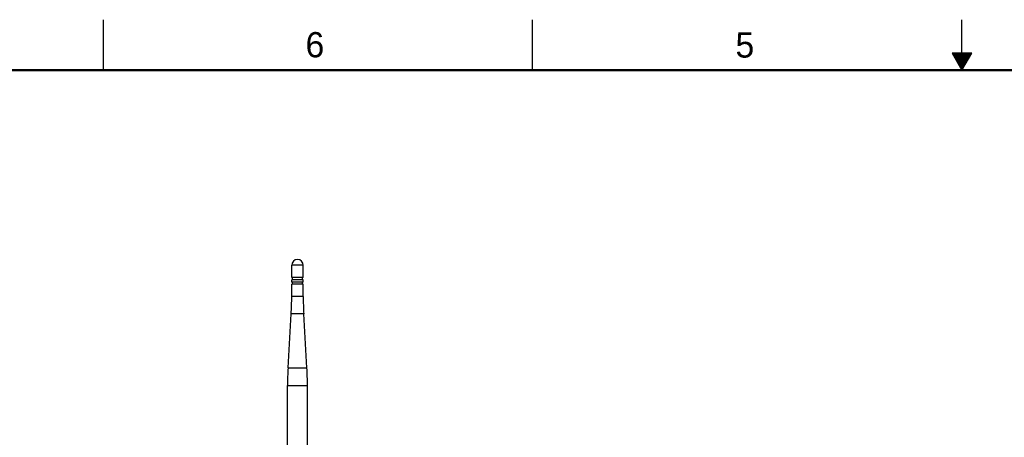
# Model space of a CAD drawing. Header units: inches. Extents: x 0 to 34, y 0 to 22.
# Tile 39 of 124: x 7.7 to 17.4, y 17.9 to 22. Entities that reach past the tile are written whole.
import ezdxf

# ---------------------------------------------------------------- set-up
doc = ezdxf.new("R2010")
doc.units = ezdxf.units.IN
doc.header["$LTSCALE"] = 1.87
doc.header["$MEASUREMENT"] = 0
doc.layers.get('0').update_dxf_attribs({"linetype": 'CONTINUOUS'})
doc.layers.add('02___PRT_ALL_AXES', color=7, linetype='CONTINUOUS')
doc.styles.add('TEXTSTYLE_2', font='txt')

msp = doc.modelspace()

# ---------------------------------------------------------------- linework, layer by layer
at = {"color": 2, "linetype": 'CONTINUOUS'}
for p, q in [((8.5, 21.5), (8.5, 22)), ((12.75, 21.5), (12.75, 22)), ((17, 21.5), (17, 22)), ((16.902, 21.6697), (17, 21.5)), ((17.098, 21.6697), (16.902, 21.6697)), ((16.9076, 21.66), (17.0924, 21.66)), ((16.9134, 21.65), (17.0866, 21.65)), ((16.9192, 21.64), (17.0808, 21.64)), ((17, 21.5), (17.098, 21.6697)), ((16.925, 21.63), (17.0751, 21.63)), ((16.9307, 21.62), (17.0693, 21.62)), ((16.9365, 21.61), (17.0635, 21.61)), ((16.9423, 21.6), (17.0578, 21.6)), ((16.9481, 21.59), (17.052, 21.59)), ((16.9538, 21.58), (17.0462, 21.58)), ((16.9596, 21.57), (17.0404, 21.57)), ((16.9654, 21.56), (17.0347, 21.56)), ((16.9712, 21.55), (17.0289, 21.55)), ((16.9769, 21.54), (17.0231, 21.54)), ((16.9827, 21.53), (17.0173, 21.53)), ((16.9885, 21.52), (17.0116, 21.52)), ((16.9942, 21.51), (17.0058, 21.51))]:
    msp.add_line(p, q, dxfattribs=at)
at = {"color": 7, "linetype": 'CONTINUOUS'}
for p, q in [((10.3646, 19.2583), (10.3646, 19.3798)), ((10.4788, 19.2583), (10.4788, 19.3798)), ((10.4788, 19.2583), (10.3646, 19.2583)), ((10.3283, 18.5507), (10.3596, 19.086)), ((10.4838, 19.086), (10.3596, 19.086)), ((10.5151, 18.5507), (10.4838, 19.086)), ((10.3283, 18.5507), (10.5151, 18.5507)), ((10.3233, 17.4484), (10.3233, 18.3784)), ((10.3233, 18.3784), (10.5201, 18.3784)), ((10.5201, 17.4484), (10.5201, 18.3784))]:
    msp.add_line(p, q, dxfattribs=at)
at = {"color": 7, "linetype": 'CONTINUOUS', "const_width": 0.02}
msp.add_lwpolyline([(33.5, 21.5), (0.5, 21.5)], dxfattribs=at)
at = {"color": 7, "linetype": 'CONTINUOUS'}
for centre, start, end in [((7.4118, 19.2583), 356.65597, 360), ((13.4315, 19.2583), 180, 183.34403), ((13.276, 18.3784), 176.65597, 180), ((7.5673, 18.3784), 0, 3.34403)]:
    msp.add_arc(centre, 2.9528, start, end, dxfattribs=at)
at = {"layer": '02___PRT_ALL_AXES', "color": 7, "linetype": 'CONTINUOUS'}
for p, q in [((10.3646, 19.4477), (10.3646, 19.5678)), ((10.4788, 19.5678), (10.3646, 19.5678)), ((10.4788, 19.4477), (10.4788, 19.5678)), ((10.4788, 19.4477), (10.3646, 19.4477)), ((10.3646, 19.3994), (10.3646, 19.4221)), ((10.4788, 19.4221), (10.3646, 19.4221)), ((10.4788, 19.3994), (10.3646, 19.3994)), ((10.3725, 19.4221), (10.3725, 19.4477)), ((10.3725, 19.3798), (10.3725, 19.3994)), ((10.4709, 19.4221), (10.4709, 19.4477)), ((10.4709, 19.3798), (10.4709, 19.3994)), ((10.4788, 19.3994), (10.4788, 19.4221)), ((10.4788, 19.3798), (10.3646, 19.3798))]:
    msp.add_line(p, q, dxfattribs=at)
msp.add_arc((10.4217, 19.5678), 0.0571, 0, 180, dxfattribs=at)

# ---------------------------------------------------------------- texts
at = {"color": 2, "linetype": 'CONTINUOUS', "char_height": 0.25, "width": 0.25, "attachment_point": 1, "line_spacing_factor": 0.9, "style": 'TEXTSTYLE_2'}
for s, insert in [('6', (10.5012, 21.8772)), ('5', (14.7577, 21.8747))]:
    msp.add_mtext(s, dxfattribs=dict(at, insert=insert))

doc.saveas('drawing.dxf')
